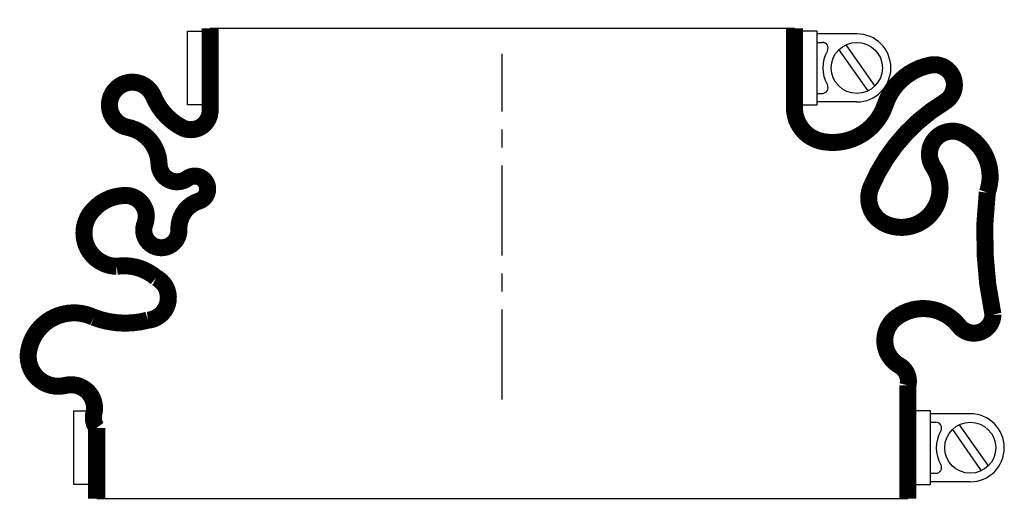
# Model space of a CAD drawing. Header units: millimetres. Extents: x -85 to 88, y -19 to 67.
import ezdxf

# ---------------------------------------------------------------- set-up
doc = ezdxf.new("R2010")
doc.units = ezdxf.units.MM
doc.header["$LTSCALE"] = 0.5
doc.header["$MEASUREMENT"] = 0
doc.linetypes.add('CENTER', pattern=[50.8, 31.75, -6.35, 6.35, -6.35])
doc.layers.get('0').update_dxf_attribs({"linetype": 'CONTINUOUS'})
doc.layers.add('Center', color=1, linetype='CENTER')

msp = doc.modelspace()

# ---------------------------------------------------------------- linework, layer by layer
for p, q in [((-55.5, 52), (-55.5, 65)), ((-55.5, 65), (-53, 65)), ((-51.5, 65.5), (51.5, 65.5)), ((55.5, 65), (53, 65)), ((55.5, 52), (55.5, 65)), ((62.5, 64.5), (55.5, 64.5)), ((55.5, 63), (56.44, 63)), ((60.57, 62.56), (65.66, 55.3)), ((59.34, 61.7), (64.43, 54.44)), ((55.5, 54), (56.44, 54)), ((62.5, 52.5), (55.5, 52.5)), ((-53, 52), (-55.5, 52)), ((53, 52), (55.5, 52)), ((-75.5, -15), (-75.5, -2)), ((-75.5, -2), (-73, -2)), ((75.5, -2), (73, -2)), ((75.5, -15), (75.5, -2)), ((82.5, -2.5), (75.5, -2.5)), ((75.5, -4), (76.44, -4)), ((80.57, -4.44), (85.66, -11.7)), ((79.34, -5.3), (84.43, -12.56)), ((75.5, -13), (76.44, -13)), ((-73, -15), (-75.5, -15)), ((73, -15), (75.5, -15)), ((82.5, -14.5), (75.5, -14.5)), ((71.5, -17.5), (-71.5, -17.5))]:
    msp.add_line(p, q)
at = {"const_width": 3, "flags": 128}
for points in [[(-51.5, 65.5), (-51.5, 51, -0.56619), (-56.5, 48, -0.173214), (-61.5, 53.5, 1.667268), (-66, 48, -0.349852), (-60.5, 41.5, 0.598056), (-55.5, 39, -1.163294), (-53.5, 35, 0.335337), (-57, 30, -1.224957), (-63, 31, 0.531721), (-66.5, 36, 0.226938), (-72.5, 33, 0.615314), (-68, 23.5, -0.219784), (-61, 21.5, -0.749263), (-62.5, 14, -0.157952), (-72, 14.5, 0.500401), (-83.5, 8.5, 0.538118), (-77, 2.5, -0.564179), (-72, -2.5, 0.223265), (-71.5, -5), (-71.5, -17.5)], [(51.5, 65.5), (51.5, 51.5, 0.36205), (56.5, 45.5, 0.373567), (67.5, 52, -0.271332), (75.5, 59, -0.835937), (78, 52.5, 0.15691), (65, 37.5, 0.405212), (67.5, 31, 0.760159), (76, 41, -0.75249), (81, 47, -0.394653), (85.5, 36.5, 0.082963), (86.5, 15, -0.704922), (80.5, 13, 0.405667), (69.5, 14.5, 0.542617), (70, 6, -0.335934), (71.5, 2.5), (71.5, -17.5)]]:
    msp.add_lwpolyline(points, format="xyb", dxfattribs=at)
for centre in [(62.5, 58.5), (82.5, -8.5)]:
    msp.add_circle(centre, 4.5)
for centre, radius, start, end in [((62.5, 58.5), 6, 270, 90), ((56.44, 62), 1, 330, 90), ((62.5, 58.5), 6, 150, 210), ((56.44, 55), 1, 270, 30), ((82.5, -8.5), 6, 270, 90), ((76.44, -5), 1, 330, 90), ((82.5, -8.5), 6, 150, 210), ((76.44, -12), 1, 270, 30)]:
    msp.add_arc(centre, radius, start, end)
at = {"layer": 'Center'}
msp.add_line((0, 0), (0, 61), dxfattribs=at)

doc.saveas('drawing.dxf')
